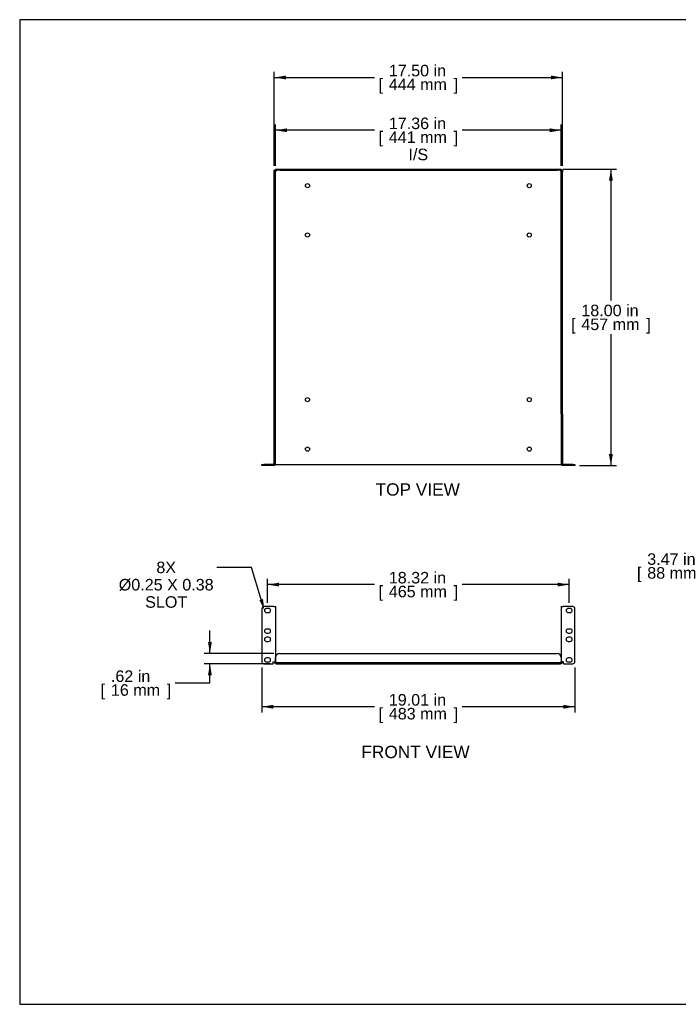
# Model space of a CAD drawing. Header units: inches. Extents: x 0 to 80, y 0 to 59.8.
# Tile 1 of 12: x 0 to 40, y 0 to 59.8. Entities that reach past the tile are written whole.
import ezdxf
from ezdxf import colors
from ezdxf.entities.mleader import LeaderData, LeaderLine
from ezdxf.enums import TextEntityAlignment as Align
from ezdxf.math import Vec2, Vec3

# ---------------------------------------------------------------- set-up
doc = ezdxf.new("R2010")
doc.units = ezdxf.units.IN
doc.header["$MEASUREMENT"] = 0
doc.layers.add('COM56024-3', color=7, linetype='Continuous')
doc.layers.add('Default', color=7, linetype='Continuous')
doc.styles.add('SEACAD_Arial', font='arial.ttf')
doc.dimstyles.new('WEB', dxfattribs={"dimtxt": 0.7, "dimasz": 0.7, "dimexe": 0.35, "dimexo": 0.35, "dimgap": 0.35, "dimtad": 0, "dimtih": 1, "dimtoh": 1, "dimzin": 4, "dimdsep": 46, "dimtxsty": 'SEACAD_Arial', "dimblk1": '_SE_FILLED', "dimblk2": '_SE_FILLED', "dimsah": 1, "dimcen": 0.35, "dimadec": 0, "dimazin": 0, "dimtfac": 1, "dimtdec": 0, "dimtofl": 0, "dimtmove": 0, "dimatfit": 3, "dimfxl": 1, "dimtolj": 1, "dimtzin": 4, "dimarcsym": 0})

# ---------------------------------------------------------------- blocks, each defined once
blk = doc.blocks.new('SE2')
at = {"layer": 'COM56024-3', "color": 7, "linetype": 'Continuous'}
for p, q in [((14.712, 24.019), (14.712, 20.801)), ((15.429, 24.144), (14.837, 24.144)), ((15.117, 24.035), (14.992, 24.035)), ((15.429, 24.144), (15.537, 24.144)), ((15.537, 24.144), (15.537, 20.784)), ((32.893, 24.144), (33.001, 24.144)), ((32.893, 24.144), (32.893, 20.784)), ((33.593, 24.144), (33.001, 24.144)), ((33.437, 24.035), (33.312, 24.035)), ((33.718, 20.801), (33.718, 24.019)), ((14.992, 23.785), (15.117, 23.785)), ((33.312, 23.785), (33.437, 23.785)), ((15.117, 22.785), (14.992, 22.785)), ((33.437, 22.785), (33.312, 22.785)), ((14.992, 22.535), (15.117, 22.535)), ((15.117, 22.285), (14.992, 22.285)), ((33.312, 22.535), (33.437, 22.535)), ((33.437, 22.285), (33.312, 22.285)), ((14.992, 22.035), (15.117, 22.035)), ((33.312, 22.035), (33.437, 22.035)), ((15.117, 21.035), (14.992, 21.035)), ((15.537, 20.793), (15.537, 21.051)), ((15.787, 21.301), (32.643, 21.301)), ((32.893, 21.051), (32.893, 20.793)), ((33.437, 21.035), (33.312, 21.035)), ((14.837, 20.676), (15.395, 20.676)), ((14.992, 20.785), (15.117, 20.785)), ((15.395, 20.784), (15.429, 20.784)), ((15.395, 20.676), (15.395, 20.784)), ((15.429, 20.784), (15.537, 20.784)), ((15.465, 20.784), (15.537, 20.784)), ((15.465, 20.784), (15.465, 20.784)), ((15.537, 20.784), (15.537, 20.784)), ((15.573, 20.748), (32.857, 20.748)), ((15.573, 20.676), (32.857, 20.676)), ((32.965, 20.784), (32.893, 20.784)), ((33.001, 20.784), (32.893, 20.784)), ((32.893, 20.784), (32.893, 20.784)), ((32.965, 20.784), (32.965, 20.784)), ((33.001, 20.784), (33.035, 20.784)), ((33.035, 20.676), (33.035, 20.784)), ((33.035, 20.676), (33.593, 20.676)), ((33.312, 20.785), (33.437, 20.785))]:
    blk.add_line(p, q, dxfattribs=at)
for centre, radius, start, end in [((14.837, 24.019), 0.125, 90, 180), ((14.992, 23.91), 0.125, 90, 270), ((15.117, 23.91), 0.125, 270, 90), ((33.312, 23.91), 0.125, 90, 270), ((33.437, 23.91), 0.125, 270, 90), ((33.593, 24.019), 0.125, 0, 90), ((14.992, 22.66), 0.125, 90, 270), ((15.117, 22.66), 0.125, 270, 90), ((33.312, 22.66), 0.125, 90, 270), ((33.437, 22.66), 0.125, 270, 90), ((14.992, 22.16), 0.125, 90, 270), ((15.117, 22.16), 0.125, 270, 90), ((33.312, 22.16), 0.125, 90, 270), ((33.437, 22.16), 0.125, 270, 90), ((14.992, 20.91), 0.125, 90, 270), ((15.117, 20.91), 0.125, 270, 90), ((15.787, 21.051), 0.25, 90, 180), ((32.643, 21.051), 0.25, 0, 90), ((33.312, 20.91), 0.125, 90, 270), ((33.437, 20.91), 0.125, 270, 90), ((14.837, 20.801), 0.125, 180, 270), ((15.573, 20.784), 0.108, 180, 270), ((15.527, 20.738), 0.055, 55.83882, 79.95932), ((15.573, 20.784), 0.036, 180, 270), ((15.573, 20.784), 0.0358, 261.84519, 270), ((32.857, 20.784), 0.036, 270, 0), ((32.857, 20.784), 0.108, 270, 0), ((32.857, 20.784), 0.0358, 270, 278.15481), ((32.902, 20.738), 0.055, 100.04068, 124.16118), ((33.593, 20.801), 0.125, 270, 0)]:
    blk.add_arc(centre, radius, start, end, dxfattribs=at)
for points, knots in [([(15.558, 20.784), (15.563, 20.782), (15.568, 20.779), (15.577, 20.772), (15.58, 20.767), (15.582, 20.76), (15.583, 20.758), (15.582, 20.755), (15.581, 20.753), (15.577, 20.75), (15.572, 20.749), (15.568, 20.748)], [0, 0, 0, 0, 0.25, 0.25, 0.5, 0.5, 0.625, 0.625, 0.75, 0.75, 1, 1, 1, 1]), ([(15.558, 20.784), (15.563, 20.778), (15.566, 20.772), (15.572, 20.761), (15.574, 20.755), (15.575, 20.75)], [0, 0, 0, 0, 0.125, 0.125, 0.2298274, 0.2298274, 0.2298274, 0.2298274]), ([(32.862, 20.748), (32.857, 20.749), (32.853, 20.75), (32.849, 20.753), (32.848, 20.755), (32.847, 20.758), (32.847, 20.76), (32.849, 20.765), (32.85, 20.767), (32.853, 20.771), (32.855, 20.773), (32.861, 20.779), (32.866, 20.782), (32.871, 20.784)], [0, 0, 0, 0, 0.25, 0.25, 0.375, 0.375, 0.5, 0.5, 0.625, 0.625, 0.75, 0.75, 1, 1, 1, 1])]:
    blk.add_open_spline(points, degree=3, knots=knots, dxfattribs=at)
blk.add_open_spline([(32.854, 20.75), (32.858, 20.762), (32.863, 20.774), (32.871, 20.784)], degree=3, dxfattribs=at)
blk = doc.blocks.new('SE3')
at = {"layer": 'COM56024-3', "color": 7, "linetype": 'Continuous'}
for p, q in [((15.465, 50.637), (15.537, 50.637)), ((15.465, 50.555), (15.465, 50.637)), ((15.537, 50.555), (15.465, 50.555)), ((15.465, 35.856), (15.465, 50.555)), ((15.537, 50.709), (15.787, 50.709)), ((15.537, 50.637), (15.537, 50.709)), ((15.537, 50.637), (15.537, 50.555)), ((15.787, 50.637), (15.537, 50.637)), ((15.537, 35.856), (15.537, 50.555)), ((15.568, 50.606), (15.573, 50.601)), ((15.568, 50.606), (15.573, 50.601)), ((15.787, 50.709), (32.643, 50.709)), ((15.787, 50.637), (32.643, 50.637)), ((32.643, 50.709), (32.893, 50.709)), ((32.893, 50.637), (32.643, 50.637)), ((32.862, 50.606), (32.857, 50.601)), ((32.862, 50.606), (32.857, 50.601)), ((32.893, 50.709), (32.893, 50.637)), ((32.893, 50.637), (32.965, 50.637)), ((32.893, 50.555), (32.893, 50.637)), ((32.965, 50.555), (32.893, 50.555)), ((32.893, 35.856), (32.893, 50.555)), ((32.965, 50.637), (32.965, 50.555)), ((32.965, 35.856), (32.965, 50.555)), ((15.537, 35.856), (15.465, 35.856)), ((15.465, 32.817), (15.465, 35.856)), ((15.537, 32.817), (15.537, 35.856)), ((32.893, 35.856), (32.893, 32.817)), ((32.893, 35.856), (32.965, 35.856)), ((32.965, 35.856), (32.965, 32.817)), ((14.712, 32.709), (14.712, 32.781)), ((14.712, 32.781), (14.837, 32.781)), ((14.837, 32.709), (14.712, 32.709)), ((15.429, 32.781), (14.837, 32.781)), ((15.429, 32.709), (14.837, 32.709)), ((15.531, 32.781), (15.537, 32.781)), ((15.537, 32.781), (15.573, 32.781)), ((15.573, 32.781), (32.857, 32.781)), ((32.857, 32.781), (32.893, 32.781)), ((32.899, 32.781), (32.893, 32.781)), ((33.593, 32.781), (33.001, 32.781)), ((33.593, 32.709), (33.001, 32.709)), ((33.593, 32.781), (33.718, 32.781)), ((33.718, 32.709), (33.593, 32.709)), ((33.718, 32.781), (33.718, 32.709))]:
    blk.add_line(p, q, dxfattribs=at)
for centre in [(17.481, 49.709), (30.949, 49.709), (17.481, 46.709), (30.949, 46.709), (17.481, 36.709), (30.949, 36.709), (17.481, 33.709), (30.949, 33.709)]:
    blk.add_circle(centre, 0.125, dxfattribs=at)
for centre, radius, start, end in [((15.429, 32.817), 0.036, 270, 0), ((15.429, 32.817), 0.108, 270, 0), ((33.001, 32.817), 0.108, 180, 270), ((33.001, 32.817), 0.036, 180, 270)]:
    blk.add_arc(centre, radius, start, end, dxfattribs=at)
for points, knots in [([(15.568, 50.606), (15.565, 50.602), (15.561, 50.597), (15.554, 50.593), (15.552, 50.592), (15.548, 50.591), (15.546, 50.592), (15.542, 50.593), (15.541, 50.594), (15.539, 50.597), (15.538, 50.599), (15.537, 50.606), (15.537, 50.611), (15.537, 50.616)], [0, 0, 0, 0, 0.25, 0.25, 0.375, 0.375, 0.5, 0.5, 0.625, 0.625, 0.75, 0.75, 1, 1, 1, 1]), ([(15.564, 50.61), (15.558, 50.606), (15.552, 50.603), (15.543, 50.6), (15.541, 50.599), (15.539, 50.599)], [0, 0, 0, 0, 0.125, 0.125, 0.1674801, 0.1674801, 0.1674801, 0.1674801]), ([(15.558, 50.637), (15.563, 50.637), (15.568, 50.637), (15.577, 50.635), (15.58, 50.633), (15.582, 50.629), (15.583, 50.627), (15.582, 50.622), (15.581, 50.62), (15.577, 50.613), (15.572, 50.609), (15.568, 50.606)], [0, 0, 0, 0, 0.25, 0.25, 0.5, 0.5, 0.625, 0.625, 0.75, 0.75, 1, 1, 1, 1]), ([(15.575, 50.635), (15.575, 50.633), (15.574, 50.631), (15.571, 50.622), (15.568, 50.616), (15.564, 50.61)], [0.8317434, 0.8317434, 0.8317434, 0.8317434, 0.875, 0.875, 1, 1, 1, 1]), ([(32.862, 50.606), (32.857, 50.609), (32.853, 50.613), (32.849, 50.62), (32.848, 50.622), (32.847, 50.626), (32.847, 50.628), (32.849, 50.632), (32.85, 50.633), (32.853, 50.635), (32.855, 50.636), (32.861, 50.637), (32.866, 50.637), (32.871, 50.637)], [0, 0, 0, 0, 0.25, 0.25, 0.375, 0.375, 0.5, 0.5, 0.625, 0.625, 0.75, 0.75, 1, 1, 1, 1]), ([(32.866, 50.61), (32.862, 50.616), (32.859, 50.622), (32.856, 50.631), (32.855, 50.633), (32.854, 50.635)], [0, 0, 0, 0, 0.125, 0.125, 0.1674801, 0.1674801, 0.1674801, 0.1674801]), ([(32.893, 50.616), (32.893, 50.611), (32.893, 50.606), (32.891, 50.597), (32.889, 50.594), (32.884, 50.592), (32.882, 50.591), (32.878, 50.592), (32.876, 50.593), (32.869, 50.597), (32.865, 50.602), (32.862, 50.606)], [0, 0, 0, 0, 0.25, 0.25, 0.5, 0.5, 0.625, 0.625, 0.75, 0.75, 1, 1, 1, 1]), ([(32.891, 50.599), (32.889, 50.599), (32.886, 50.6), (32.878, 50.603), (32.872, 50.606), (32.866, 50.61)], [0.8317434, 0.8317434, 0.8317434, 0.8317434, 0.875, 0.875, 1, 1, 1, 1])]:
    blk.add_open_spline(points, degree=3, knots=knots, dxfattribs=at)
blk = doc.blocks.new('DMBLK29')
at = {"layer": 'Default', "linetype": 'Continuous', "transparency": 16777216}
for points in [[(16.165, 56.391), (15.465, 56.274), (16.165, 56.158)], [(32.265, 56.391), (32.265, 56.158), (32.965, 56.274)]]:
    blk.add_hatch(color=7, dxfattribs=at).paths.add_polyline_path(points)
at = {"layer": 'Default', "color": 7, "linetype": 'Continuous', "transparency": 16777216}
for p, q in [((15.465, 50.905), (15.465, 56.624)), ((15.465, 56.274), (21.55, 56.274)), ((26.879, 56.274), (32.965, 56.274)), ((32.965, 50.905), (32.965, 56.624))]:
    blk.add_line(p, q, dxfattribs=at)
at = {"layer": 'Default', "color": 7, "linetype": 'Continuous', "transparency": 16777216, "style": 'SEACAD_Arial'}
for s, p in [('17.50 in', (22.419, 57.044)), ('[', (21.795, 56.204)), ('444 mm', (22.419, 56.204)), (']', (26.361, 56.204))]:
    blk.add_text(s, height=0.7, dxfattribs=at).set_placement(p, align=Align.TOP_LEFT)
blk = doc.blocks.new('_SE_FILLED')
at = {"color": 0}
blk.add_line((0, 0), (-1, 0), dxfattribs=at)
blk.add_solid([(0, 0), (-1, -0.1665), (-1, 0.1665), (0, 0)], dxfattribs=at)
blk = doc.blocks.new('DMBLK30')
at = {"layer": 'Default', "linetype": 'Continuous', "transparency": 16777216}
for points in [[(16.237, 53.185), (15.537, 53.069), (16.237, 52.952)], [(32.193, 53.185), (32.193, 52.952), (32.893, 53.069)]]:
    blk.add_hatch(color=7, dxfattribs=at).paths.add_polyline_path(points)
at = {"layer": 'Default', "color": 7, "linetype": 'Continuous', "transparency": 16777216}
for p, q in [((15.537, 50.905), (15.537, 53.419)), ((32.893, 50.905), (32.893, 53.419)), ((21.55, 53.069), (15.537, 53.069)), ((32.893, 53.069), (26.879, 53.069))]:
    blk.add_line(p, q, dxfattribs=at)
at = {"layer": 'Default', "color": 7, "linetype": 'Continuous', "transparency": 16777216, "style": 'SEACAD_Arial'}
for s, p in [('17.36 in', (22.419, 53.839)), ('[', (21.795, 52.999)), ('441 mm', (22.419, 52.999)), (']', (26.361, 52.999)), ('I/S', (23.614, 51.949))]:
    blk.add_text(s, height=0.7, dxfattribs=at).set_placement(p, align=Align.TOP_LEFT)
blk = doc.blocks.new('DMBLK31')
at = {"layer": 'Default', "linetype": 'Continuous', "transparency": 16777216}
for points in [[(36.025, 50.009), (35.908, 50.709), (35.792, 50.009)], [(36.025, 33.409), (35.792, 33.409), (35.908, 32.709)]]:
    blk.add_hatch(color=7, dxfattribs=at).paths.add_polyline_path(points)
at = {"layer": 'Default', "color": 7, "linetype": 'Continuous', "transparency": 16777216}
for p, q in [((32.993, 50.709), (36.258, 50.709)), ((35.908, 50.709), (35.908, 42.724)), ((35.908, 40.694), (35.908, 32.709)), ((34.005, 32.709), (36.258, 32.709))]:
    blk.add_line(p, q, dxfattribs=at)
at = {"layer": 'Default', "color": 7, "linetype": 'Continuous', "transparency": 16777216, "style": 'SEACAD_Arial'}
for s, p in [('18.00 in', (34.113, 42.479)), ('[', (33.489, 41.639)), ('457 mm', (34.113, 41.639)), (']', (38.054, 41.639))]:
    blk.add_text(s, height=0.7, dxfattribs=at).set_placement(p, align=Align.TOP_LEFT)
blk = doc.blocks.new('DMBLK32')
at = {"layer": 'Default', "linetype": 'Continuous', "transparency": 16777216}
for points in [[(44.012, 23.444), (44.246, 23.444), (44.129, 24.144)], [(44.012, 21.376), (44.129, 20.676), (44.246, 21.376)]]:
    blk.add_hatch(color=7, dxfattribs=at).paths.add_polyline_path(points)
at = {"layer": 'Default', "color": 7, "linetype": 'Continuous', "transparency": 16777216}
for p, q in [((44.129, 26.613), (42.029, 26.613)), ((44.129, 26.613), (44.129, 20.676)), ((45.71, 24.144), (43.779, 24.144)), ((45.674, 20.676), (43.779, 20.676))]:
    blk.add_line(p, q, dxfattribs=at)
at = {"layer": 'Default', "color": 7, "linetype": 'Continuous', "transparency": 16777216, "style": 'SEACAD_Arial'}
for s, p in [('3.47 in', (38.117, 27.383)), ('[', (37.493, 26.543)), ('88 mm', (38.117, 26.543)), (']', (41.51, 26.543))]:
    blk.add_text(s, height=0.7, dxfattribs=at).set_placement(p, align=Align.TOP_LEFT)
blk = doc.blocks.new('DMBLK33')
at = {"layer": 'Default', "linetype": 'Continuous', "transparency": 16777216}
for points in [[(15.412, 17.95), (15.412, 18.183), (14.712, 18.067)], [(33.018, 17.95), (33.718, 18.067), (33.018, 18.183)]]:
    blk.add_hatch(color=7, dxfattribs=at).paths.add_polyline_path(points)
at = {"layer": 'Default', "color": 7, "linetype": 'Continuous', "transparency": 16777216}
for p, q in [((14.712, 20.451), (14.712, 17.717)), ((33.718, 20.451), (33.718, 17.717)), ((21.55, 18.067), (14.712, 18.067)), ((33.718, 18.067), (26.879, 18.067))]:
    blk.add_line(p, q, dxfattribs=at)
at = {"layer": 'Default', "color": 7, "linetype": 'Continuous', "transparency": 16777216, "style": 'SEACAD_Arial'}
for s, p in [('19.01 in', (22.419, 18.837)), ('[', (21.795, 17.997)), ('483 mm', (22.419, 17.997)), (']', (26.361, 17.997))]:
    blk.add_text(s, height=0.7, dxfattribs=at).set_placement(p, align=Align.TOP_LEFT)
blk = doc.blocks.new('DMBLK34')
at = {"layer": 'Default', "linetype": 'Continuous', "transparency": 16777216}
for points in [[(15.755, 25.6), (15.055, 25.483), (15.755, 25.367)], [(32.675, 25.6), (32.675, 25.367), (33.375, 25.483)]]:
    blk.add_hatch(color=7, dxfattribs=at).paths.add_polyline_path(points)
at = {"layer": 'Default', "color": 7, "linetype": 'Continuous', "transparency": 16777216}
for p, q in [((15.055, 24.385), (15.055, 25.833)), ((33.375, 24.385), (33.375, 25.833)), ((21.55, 25.483), (15.055, 25.483)), ((33.375, 25.483), (26.879, 25.483))]:
    blk.add_line(p, q, dxfattribs=at)
at = {"layer": 'Default', "color": 7, "linetype": 'Continuous', "transparency": 16777216, "style": 'SEACAD_Arial'}
for s, p in [('18.32 in', (22.419, 26.253)), ('[', (21.795, 25.413)), ('465 mm', (22.419, 25.413)), (']', (26.361, 25.413))]:
    blk.add_text(s, height=0.7, dxfattribs=at).set_placement(p, align=Align.TOP_LEFT)
blk = doc.blocks.new('DMBLK35')
at = {"layer": 'Default', "linetype": 'Continuous', "transparency": 16777216}
for points in [[(11.437, 22.001), (11.553, 21.301), (11.67, 22.001)], [(11.437, 19.976), (11.67, 19.976), (11.553, 20.676)]]:
    blk.add_hatch(color=7, dxfattribs=at).paths.add_polyline_path(points)
at = {"layer": 'Default', "color": 7, "linetype": 'Continuous', "transparency": 16777216}
for p, q in [((11.553, 21.301), (11.553, 22.701)), ((15.437, 21.301), (11.203, 21.301)), ((15.223, 20.676), (11.203, 20.676)), ((11.553, 19.504), (11.553, 20.676)), ((11.553, 19.504), (9.453, 19.504))]:
    blk.add_line(p, q, dxfattribs=at)
at = {"layer": 'Default', "color": 7, "linetype": 'Continuous', "transparency": 16777216, "style": 'SEACAD_Arial'}
for s, p in [('.62 in', (5.541, 20.274)), ('[', (4.917, 19.434)), ('16 mm', (5.541, 19.434)), (']', (8.934, 19.434))]:
    blk.add_text(s, height=0.7, dxfattribs=at).set_placement(p, align=Align.TOP_LEFT)

msp = doc.modelspace()

# ---------------------------------------------------------------- linework, layer by layer
at = {"layer": 'Default', "color": 7, "linetype": 'Continuous'}
for p, q in [((80, 59.783), (0, 59.783)), ((0, 59.783), (0, 0)), ((0, 0), (80, 0))]:
    msp.add_line(p, q, dxfattribs=at)

# ---------------------------------------------------------------- block references
at = {"layer": 'Default'}
for name in ['SE3', 'SE2']:
    msp.add_blockref(name, (0, 0), dxfattribs=at)

# ---------------------------------------------------------------- texts
at = {"layer": 'Default', "color": 7, "linetype": 'Continuous', "style": 'SEACAD_Arial'}
for s, p in [('TOP VIEW', (21.614, 31.634)), ('FRONT VIEW', (20.753, 15.697))]:
    msp.add_text(s, height=0.75, dxfattribs=at).set_placement(p, align=Align.TOP_LEFT)

# ---------------------------------------------------------------- dimensions: what is measured, and where the dimension line sits
at = {"layer": 'Default', "color": 7, "linetype": 'Continuous'}
for base, p1, p2, angle, text, picture, middle, dimtype in [((15.465, 56.274), (15.465, 50.555), (32.965, 50.555), 0, '\\A1;<>', 'DMBLK29', (24.215, 56.274), 161), ((32.893, 53.069), (32.893, 35.856), (15.537, 35.856), 180, '\\A1;<>\\PI/S', 'DMBLK30', (24.215, 53.069), 161), ((35.908, 32.709), (32.643, 50.709), (33.655, 32.709), 90, '\\A1;<>', 'DMBLK31', (35.908, 41.709), 160), ((44.129, 20.676), (46.06, 24.144), (46.024, 20.676), 90, '\\A1;<>', 'DMBLK32', (42.029, 26.613), 160), ((11.55336673, 21.300977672), (15.572848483, 20.675977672), (15.786927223, 21.300977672), 90, '\\A1;<>', 'DMBLK35', (9.453366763, 19.504029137), 160)]:
    dim = msp.add_linear_dim(base=base, p1=p1, p2=p2, angle=angle, text=text, dimstyle='WEB', dxfattribs=at)
    dim.commit()
    dim.dimension.update_dxf_attribs({"geometry": picture, "text_midpoint": middle, "dimtype": dimtype})
for base, p1, p2, picture, middle in [((15.055, 25.483), (33.375, 24.035), (15.055, 24.035), 'DMBLK34', (24.215, 25.483)), ((14.712, 18.067), (33.718, 20.801), (14.712, 20.801), 'DMBLK33', (24.215, 18.067))]:
    dim = msp.add_linear_dim(base=base, p1=p1, p2=p2, text='\\A1;<>', dimstyle='WEB', dxfattribs=at)
    dim.commit()
    dim.dimension.update_dxf_attribs({"geometry": picture, "text_midpoint": middle, "dimtype": 160})

# ---------------------------------------------------------------- leaders
ml = msp.add_multileader_mtext('Standard', dxfattribs=at)
ml.set_content('{\\pxsm0.9;\\fArial|b0||i0||c0|p34;\\W1.;8X\\P%%c0.25 X 0.38\\PSLOT\\P}', color=7)
ml.set_leader_properties()
ml.build(insert=Vec2(0, 0))
ml.multileader.update_dxf_attribs({"dogleg_length": 2.1, "arrow_head_size": 0.7})
ctx = ml.context
ctx.base_point, ctx.char_height, ctx.arrow_head_size, ctx.landing_gap_size = Vec3(5.971, 26.262), 0.7, 0.7, 0.245
ctx.text_align_type = 1
notes = []
notes.append((ctx, [(0, (1, 1, 0), (14.081, 26.522), (-1, 0), 2.1, [(0, [(14.867, 23.91)], 0, [])])]))
ctx.mtext.insert, ctx.mtext.alignment = Vec3(8.899, 26.878), 2
for ctx, leaders in notes:
    for number, flags, end, landing, length, lines in leaders:
        leader = LeaderData()
        leader.index, (leader.has_last_leader_line, leader.has_dogleg_vector, leader.attachment_direction) = number, flags
        leader.last_leader_point, leader.dogleg_vector, leader.dogleg_length = Vec3(end), Vec3(landing), length
        for number, points, colour, breaks in lines:
            line = LeaderLine()
            line.index, line.vertices, line.color, line.breaks = number, Vec3.list(points), colors.encode_raw_color(colour), breaks
            leader.lines.append(line)
        ctx.leaders.append(leader)

doc.saveas('drawing.dxf')
